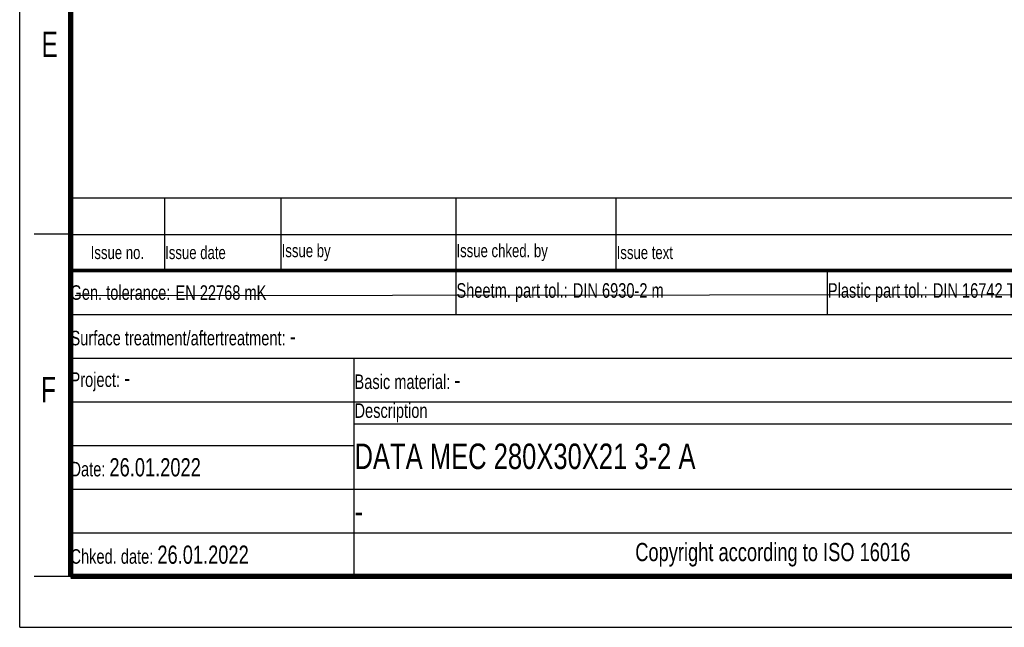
# Model space of a CAD drawing. Header units: millimetres. Extents: x 0 to 210, y 0 to 297.
# Tile 1 of 13: x 0 to 135, y 0 to 83. Entities that reach past the tile are written whole.
import ezdxf

# ---------------------------------------------------------------- set-up
doc = ezdxf.new("R2010")
doc.units = ezdxf.units.MM
doc.header["$LTSCALE"] = 19.36
doc.layers.get('0').update_dxf_attribs({"linetype": 'CONTINUOUS'})
doc.styles.add('TEXTSTYLE_2', font='txt', dxfattribs={"width": 0.75})
doc.styles.add('TEXTSTYLE_5', font='arial.ttf')

# ---------------------------------------------------------------- blocks, each defined once
blk = doc.blocks.new('*T9')
at = {"color": 0, "linetype": 'ByBlock', "lineweight": -2, "transparency": 16777216}
for p, q in [((0, 42), (196, 42)), ((0, 0), (0, 42)), ((53, 36), (53, 42)), ((104, 36), (104, 42)), ((154, 0), (154, 42)), ((196, 0), (196, 42)), ((0, 36), (196, 36)), ((175, 24), (175, 36)), ((175, 33), (196, 33)), ((0, 30), (175, 30)), ((39, 0), (39, 30)), ((0, 24), (196, 24)), ((185, 12), (185, 24)), ((39, 21), (196, 21)), ((0, 18), (39, 18)), ((0, 12), (196, 12)), ((0, 6), (154, 6)), ((0, 0), (196, 0))]:
    blk.add_line(p, q, dxfattribs=at)
at = {"color": 5, "linetype": 'Continuous', "transparency": 16777216}
for s, insert, char_height, width, attachment_point, style in [('Gen. tolerance:\\H2.5; \\H2.0;EN 22768 mK', (0.06, 39), 2, 52.88, 4, 'TEXTSTYLE_2'), ('Sheetm. part tol.:\\H2.5; \\H2.0;DIN 6930-2 m', (53.06, 39), 2, 50.88, 4, 'TEXTSTYLE_2'), ('Plastic part tol.:\\H2.5; \\H2.0;DIN 16742 TG4', (104.06, 39), 2, 49.88, 4, 'TEXTSTYLE_2'), ('Info.: \\H1.8;{\\W0.7;Powder Coating 60-170µm}', (154.06, 39), 2, 41.88, 4, 'TEXTSTYLE_2'), ('Projection', (185.5, 34.5), 2, 20.88, 5, 'TEXTSTYLE_2'), ('Surface treatment/aftertreatment: \\H2.5;-', (0.06, 33), 2, 153.88, 4, 'TEXTSTYLE_2'), ('Scale:  \\H3.0;1:1', (154.06, 33), 2, 20.88, 4, 'TEXTSTYLE_2'), ('Size: \\H3.0; A4', (154.06, 27), 2, 20.88, 4, 'TEXTSTYLE_2'), ('Project: \\H2.5;-', (0.06, 27), 2, 38.88, 4, 'TEXTSTYLE_2'), ('Basic material: \\H2.5;-', (39.06, 27), 2, 114.88, 4, 'TEXTSTYLE_2'), ('Description', (39.06, 22.5), 2, 114.88, 4, 'TEXTSTYLE_2'), ('Document', (154.06, 22.5), 2, 30.88, 4, 'TEXTSTYLE_2'), ('I', (190.5, 22.5), 2, 10.88, 5, 'TEXTSTYLE_2'), ('Date: \\H2.5;26.01.2022', (0.06, 15), 2, 38.88, 4, 'TEXTSTYLE_2'), ('TRIDONIC', (175, 6), 3.5, 41.88, 5, 'TEXTSTYLE_5'), ('Chked. date: \\H2.5;26.01.2022', (0.06, 3), 2, 38.88, 4, 'TEXTSTYLE_2'), ('Copyright according to ISO 16016', (96.5, 3), 2.5, 114.88, 5, 'TEXTSTYLE_2')]:
    blk.add_mtext(s, dxfattribs=dict(at, insert=insert, char_height=char_height, width=width, attachment_point=attachment_point, style=style))
at = {"color": 7, "linetype": 'Continuous', "transparency": 16777216, "char_height": 3.5, "style": 'TEXTSTYLE_2'}
for s, insert, width, attachment_point in [('DATA MEC 280X30X21 3-2 A', (39.06, 16.5), 114.88, 4), ('15014922', (169.5, 16.5), 30.88, 5), ('00', (190.5, 16.5), 10.88, 5), ('-', (39.06, 9), 114.88, 4)]:
    blk.add_mtext(s, dxfattribs=dict(at, insert=insert, width=width, attachment_point=attachment_point))
blk = doc.blocks.new('*T10')
at = {"color": 0, "linetype": 'ByBlock', "lineweight": -2, "transparency": 16777216}
for p, q in [((0, 10), (196, 10)), ((0, 0), (0, 10)), ((13, 0), (13, 10)), ((29, 0), (29, 10)), ((53, 0), (53, 10)), ((75, 0), (75, 10)), ((196, 0), (196, 10)), ((0, 5), (196, 5)), ((0, 0), (196, 0))]:
    blk.add_line(p, q, dxfattribs=at)
at = {"color": 5, "linetype": 'Continuous', "transparency": 16777216, "char_height": 1.8, "style": 'TEXTSTYLE_2'}
for s, insert, width, attachment_point in [('Issue no.', (6.5, 2.5), 12.88, 5), ('Issue date ', (13.06, 2.5), 15.88, 4), ('Issue by ', (29.06, 2.5), 23.88, 4), ('Issue chked. by', (53.06, 2.5), 21.88, 4), ('Issue text ', (75.06, 2.5), 120.88, 4)]:
    blk.add_mtext(s, dxfattribs=dict(at, insert=insert, width=width, attachment_point=attachment_point))

msp = doc.modelspace()

# ---------------------------------------------------------------- linework, layer by layer
at = {"color": 2, "linetype": 'Continuous'}
for p, q in [((0, 0), (0, 297)), ((7, 54), (2, 54)), ((7, 7), (2, 7)), ((0, 0), (210, 0))]:
    msp.add_line(p, q, dxfattribs=at)
at = {"color": 7, "linetype": 'Continuous'}
for p, q in [((7.6209, 45.5841), (159.8298, 45.7185)), ((0, 0), (210, 0))]:
    msp.add_line(p, q, dxfattribs=at)
for points, const_width in [([(7, 7), (7, 290)], 0.7), ([(7, 49), (203, 49)], 0.5), ([(7, 7), (203, 7)], 0.7)]:
    msp.add_lwpolyline(points, dxfattribs=dict(at, const_width=const_width))

# ---------------------------------------------------------------- block references
for name, p in [('*T10', (6.9136, 48.9602)), ('*T9', (6.9135, 6.9601))]:
    msp.add_blockref(name, p)

# ---------------------------------------------------------------- texts
at = {"color": 5, "linetype": 'Continuous', "style": 'TEXTSTYLE_2', "width": 0.714286}
for s, p in [('E', (3.0025, 78.3025)), ('F', (2.9222, 30.897))]:
    msp.add_text(s, height=3.5, dxfattribs=at).set_placement(p)

doc.saveas('drawing.dxf')
